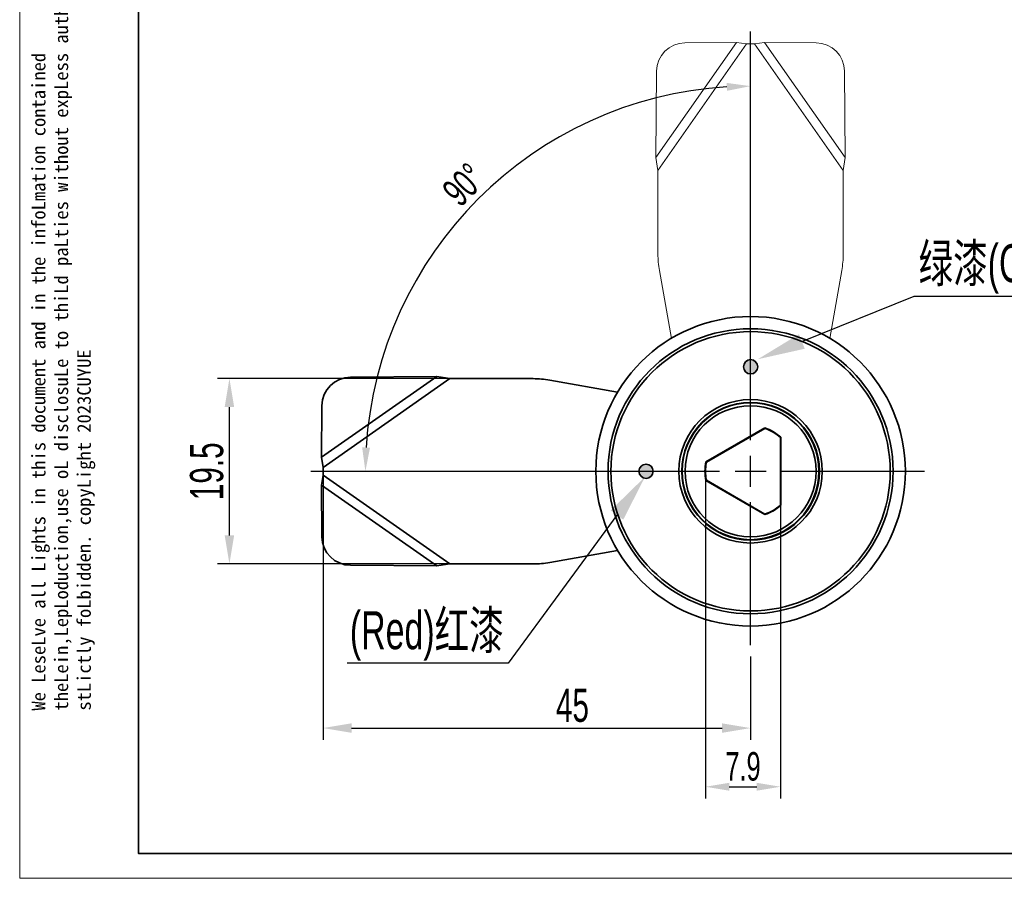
# Model space of a CAD drawing. Header units: millimetres. Extents: x 3062 to 3304, y 1447 to 1639.
# Tile 1 of 9: x 3062 to 3166, y 1447 to 1537. Entities that reach past the tile are written whole.
import ezdxf
from ezdxf import colors
from ezdxf.entities.mleader import LeaderData, LeaderLine
from ezdxf.math import Vec2, Vec3

# ---------------------------------------------------------------- set-up
doc = ezdxf.new("R2010")
doc.units = ezdxf.units.MM
doc.linetypes.add('CENTER', pattern=[10.16, 6.35, -1.27, 1.27, -1.27])
doc.linetypes.add('虚线', pattern=[2, 1, -1])
doc.layers.add('中心线层', color=1, linetype='CENTER')
for name, color, linetype, lineweight in [('尺寸线层', 3, 'Continuous', 18), ('粗实线层', 7, 'Continuous', 35), ('细实线层', 3, 'Continuous', 18), ('虚线层', 6, '虚线', 18)]:
    doc.layers.add(name, color=color, linetype=linetype, lineweight=lineweight)
doc.styles.get("Standard").update_dxf_attribs({"font": 'arial.ttf'})
doc.styles.add('标准', font='txt', dxfattribs={"width": 0.667})
doc.dimstyles.new('对齐', dxfattribs={"dimtxt": 3, "dimasz": 2.5, "dimexe": 1.25, "dimexo": 0.2, "dimtad": 1, "dimdsep": 46, "dimtxsty": '标准', "dimcen": 2.5, "dimclrd": 3, "dimclre": 3, "dimclrt": 3, "dimadec": 0, "dimazin": 0, "dimtfac": 1, "dimtmove": 0, "dimatfit": 3, "dimfxl": 1, "dimarcsym": 0})

# ---------------------------------------------------------------- blocks, each defined once
blk = doc.blocks.new('*U13')
at = {"layer": '中心线层', "color": 0, "linetype": 'ByBlock', "ltscale": 10, "transparency": 16777216}
for p, q in [((0, 3.2578), (0, 46.289)), ((-46.289, 0), (-3.2578, 0)), ((3.2578, 0), (18.289, 0)), ((0, -18.289), (0, -3.2578))]:
    blk.add_line(p, q, dxfattribs=at)
at = {"layer": '中心线层', "color": 0, "linetype": 'Continuous', "ltscale": 10, "transparency": 16777216}
for p, q in [((0, -1.6289), (0, 1.6289)), ((-1.6289, 0), (1.6289, 0))]:
    blk.add_line(p, q, dxfattribs=at)
blk = doc.blocks.new('*D16')
at = {"layer": 'Defpoints', "color": 0, "linetype": 'ByBlock', "transparency": 16777216}
for p in [(3093.9, 1490.28), (3138.9, 1470.58), (3138.9, 1462.84)]:
    blk.add_point(p, dxfattribs=at)
at = {"layer": '尺寸线层', "color": 3, "linetype": 'Continuous', "lineweight": -2, "transparency": 16777216}
for p, q in [((3093.9, 1490.08), (3093.9, 1461.59)), ((3138.9, 1470.38), (3138.9, 1461.59)), ((3096.9, 1462.84), (3135.9, 1462.84))]:
    blk.add_line(p, q, dxfattribs=at)
at = {"layer": '尺寸线层', "color": 3, "linetype": 'ByBlock', "transparency": 16777216}
for points in [[(3096.9, 1463.34), (3096.9, 1462.34), (3093.9, 1462.84)], [(3135.9, 1463.34), (3135.9, 1462.34), (3138.9, 1462.84)]]:
    blk.add_solid(points, dxfattribs=at)
at = {"layer": '尺寸线层', "color": 3, "linetype": 'ByBlock', "transparency": 16777216, "insert": (3120.15, 1465.22), "char_height": 3.5, "attachment_point": 5, "style": '标准'}
blk.add_mtext('45', dxfattribs=at)
blk = doc.blocks.new('*D17')
at = {"layer": 'Defpoints', "color": 0, "linetype": 'ByBlock', "transparency": 16777216}
for p in [(3084.05, 1499.62), (3107.23, 1499.62), (3107.23, 1480.12)]:
    blk.add_point(p, dxfattribs=at)
at = {"layer": '尺寸线层', "color": 3, "linetype": 'Continuous', "lineweight": -2, "transparency": 16777216}
for p, q in [((3107.03, 1499.62), (3082.8, 1499.62)), ((3084.05, 1483.12), (3084.05, 1496.62)), ((3107.03, 1480.12), (3082.8, 1480.12))]:
    blk.add_line(p, q, dxfattribs=at)
at = {"layer": '尺寸线层', "color": 3, "linetype": 'ByBlock', "transparency": 16777216}
for points in [[(3083.55, 1496.62), (3084.55, 1496.62), (3084.05, 1499.62)], [(3083.55, 1483.12), (3084.55, 1483.12), (3084.05, 1480.12)]]:
    blk.add_solid(points, dxfattribs=at)
at = {"layer": '尺寸线层', "color": 3, "linetype": 'ByBlock', "transparency": 16777216, "insert": (3081.67, 1489.87), "char_height": 3.5, "attachment_point": 5, "rotation": 90, "style": '标准'}
blk.add_mtext('19.5', dxfattribs=at)
blk = doc.blocks.new('*D22')
at = {"layer": 'Defpoints', "color": 0, "linetype": 'ByBlock', "transparency": 16777216}
for p in [(3134.15, 1489.87), (3142.05, 1489.87), (3142.05, 1456.66)]:
    blk.add_point(p, dxfattribs=at)
at = {"layer": '尺寸线层', "color": 3, "linetype": 'Continuous', "lineweight": -2, "transparency": 16777216}
for p, q in [((3134.15, 1489.67), (3134.15, 1455.41)), ((3142.05, 1489.67), (3142.05, 1455.41)), ((3136.65, 1456.66), (3139.55, 1456.66))]:
    blk.add_line(p, q, dxfattribs=at)
at = {"layer": '尺寸线层', "color": 3, "linetype": 'ByBlock', "transparency": 16777216}
for points in [[(3136.65, 1457.08), (3136.65, 1456.25), (3134.15, 1456.66)], [(3139.55, 1457.08), (3139.55, 1456.25), (3142.05, 1456.66)]]:
    blk.add_solid(points, dxfattribs=at)
at = {"layer": '尺寸线层', "color": 3, "linetype": 'ByBlock', "transparency": 16777216, "insert": (3138.1, 1458.79), "char_height": 3, "attachment_point": 5, "style": '标准'}
blk.add_mtext('7.9', dxfattribs=at)
blk = doc.blocks.new('*D23')
at = {"layer": 'Defpoints', "color": 0, "linetype": 'ByBlock', "transparency": 16777216}
for p in [(3138.9, 1536.16), (3118.63, 1524.98), (3138.9, 1493.13), (3092.61, 1489.87), (3135.64, 1489.87)]:
    blk.add_point(p, dxfattribs=at)
at = {"layer": '尺寸线层', "color": 3, "linetype": 'Continuous', "lineweight": -2, "transparency": 16777216}
blk.add_arc((3138.9, 1489.87), 40.54, 93.5339, 176.4661, dxfattribs=at)
at = {"layer": '尺寸线层', "color": 3, "linetype": 'ByBlock', "transparency": 16777216}
for points in [[(3136.39, 1530.75), (3136.41, 1529.92), (3138.9, 1530.41)], [(3098.85, 1492.36), (3098.02, 1492.38), (3098.36, 1489.87)]]:
    blk.add_solid(points, dxfattribs=at)
at = {"layer": '尺寸线层', "color": 3, "linetype": 'ByBlock', "transparency": 16777216, "insert": (3108.73, 1520.04), "char_height": 3, "attachment_point": 5, "rotation": 45, "style": '标准'}
blk.add_mtext('90°', dxfattribs=at)

msp = doc.modelspace()

# ---------------------------------------------------------------- hatches: boundary and pattern name
at = {"layer": '细实线层', "linetype": 'ByBlock'}
h = msp.add_hatch(color=3, dxfattribs=at)
h.dxf.hatch_style = 1
h.paths.add_polyline_path([(3139.65, 1500.871, 0.4142136), (3138.9, 1501.621), (3138.9, 1500.121, 0.4142136)])
h.paths.add_polyline_path([(3138.9, 1501.621, 0.4142136), (3138.15, 1500.871, 0.4142136), (3138.9, 1500.121)])
h = msp.add_hatch(color=1, dxfattribs=at)
h.dxf.hatch_style = 1
h.paths.add_polyline_path([(3127.15, 1489.871), (3128.65, 1489.871, 1)])
h.paths.add_polyline_path([(3128.65, 1489.871), (3127.15, 1489.871, 1)])

# ---------------------------------------------------------------- linework, layer by layer
at = {"layer": '粗实线层', "linetype": 'ByBlock'}
for p, q in [((3105.87, 1499.832), (3093.752, 1491.347)), ((3107.235, 1499.621), (3093.9, 1490.284)), ((3105.87, 1499.832), (3096.798, 1499.767)), ((3105.87, 1499.832), (3107.235, 1499.621)), ((3116.025, 1499.621), (3107.235, 1499.621)), ((3117.761, 1499.469), (3124.906, 1498.209)), ((3093.791, 1496.776), (3093.752, 1491.347)), ((3140.398, 1494.431), (3134.201, 1490.854)), ((3140.403, 1494.377), (3134.246, 1490.822)), ((3140.403, 1494.377), (3140.34, 1494.398)), ((3142.05, 1486.316), (3142.05, 1493.427)), ((3142.1, 1493.382), (3142.05, 1493.427)), ((3142.1, 1486.294), (3142.1, 1493.449)), ((3093.9, 1490.284), (3093.752, 1491.347)), ((3093.9, 1490.284), (3093.9, 1489.459)), ((3134.259, 1490.887), (3134.246, 1490.822)), ((3093.752, 1488.396), (3093.9, 1489.459)), ((3093.9, 1489.459), (3107.235, 1480.121)), ((3093.752, 1488.396), (3105.87, 1479.911)), ((3093.752, 1488.396), (3093.791, 1482.967)), ((3134.201, 1488.889), (3140.398, 1485.311)), ((3134.246, 1488.921), (3140.403, 1485.366)), ((3134.246, 1488.921), (3134.259, 1488.855)), ((3142.05, 1486.316), (3142.1, 1486.361)), ((3140.34, 1485.345), (3140.403, 1485.366)), ((3124.906, 1481.533), (3117.761, 1480.273)), ((3096.798, 1479.976), (3105.87, 1479.911)), ((3107.235, 1480.121), (3105.87, 1479.911)), ((3107.235, 1480.121), (3116.025, 1480.121))]:
    msp.add_line(p, q, dxfattribs=at)
at = {"layer": '粗实线层'}
msp.add_lwpolyline([(3074.487, 1590.889), (3266.896, 1590.889), (3266.896, 1449.629), (3074.487, 1449.629)], close=True, dxfattribs=at)
at = {"layer": '粗实线层', "linetype": 'ByBlock'}
for centre, radius in [((3138.9, 1489.871), 16.289), ((3138.9, 1489.871), 15), ((3138.9, 1489.871), 14.7), ((3138.9, 1500.871), 0.75), ((3138.9, 1489.871), 7.55), ((3138.9, 1489.871), 7.25), ((3138.9, 1489.871), 7.2), ((3138.9, 1489.871), 6.9), ((3127.9, 1489.871), 0.75)]:
    msp.add_circle(centre, radius, dxfattribs=at)
for centre, radius, start, end in [((3096.818, 1496.739), 3.027, 90.3898, 179.31236), ((3116.025, 1489.621), 10, 80, 90), ((3138.9, 1489.871), 4.8, 48.18969, 71.81031), ((3138.9, 1489.871), 4.75, 48.45884, 71.54116), ((3138.9, 1489.871), 4.8, 168.18969, 191.81031), ((3138.9, 1489.871), 4.75, 168.45884, 191.54116), ((3138.9, 1489.871), 4.8, 288.18969, 311.81031), ((3138.9, 1489.871), 4.75, 288.45884, 311.54116), ((3096.818, 1483.003), 3.027, 180.68764, 269.6102), ((3116.025, 1490.121), 10, 270, 280)]:
    msp.add_arc(centre, radius, start, end, dxfattribs=at)
at = {"layer": '细实线层'}
msp.add_lwpolyline([(3061.977, 1594.398), (3270.405, 1594.398), (3270.405, 1447.025), (3061.977, 1447.025)], close=True, dxfattribs=at)
at = {"layer": '虚线层', "linetype": 'ByBlock'}
for p, q in [((3128.939, 1522.901), (3137.424, 1535.019)), ((3129.15, 1521.536), (3138.487, 1534.871)), ((3131.995, 1534.979), (3137.424, 1535.019)), ((3138.487, 1534.871), (3137.424, 1535.019)), ((3138.487, 1534.871), (3139.312, 1534.871)), ((3140.375, 1535.019), (3139.312, 1534.871)), ((3139.312, 1534.871), (3148.65, 1521.536)), ((3140.375, 1535.019), (3148.86, 1522.901)), ((3140.375, 1535.019), (3145.804, 1534.979)), ((3128.939, 1522.901), (3129.004, 1531.973)), ((3148.795, 1531.973), (3148.86, 1522.901)), ((3128.939, 1522.901), (3129.15, 1521.536)), ((3148.65, 1521.536), (3148.86, 1522.901)), ((3129.15, 1512.746), (3129.15, 1521.536)), ((3148.65, 1521.536), (3148.65, 1512.746)), ((3129.301, 1511.01), (3130.561, 1503.864)), ((3147.238, 1503.864), (3148.498, 1511.01))]:
    msp.add_line(p, q, dxfattribs=at)
for centre, radius, start, end in [((3132.031, 1531.952), 3.027, 90.68764, 179.6102), ((3145.768, 1531.952), 3.027, 0.3898, 89.31236), ((3139.15, 1512.746), 10, 180, 190), ((3138.65, 1512.746), 10, 350, 0)]:
    msp.add_arc(centre, radius, start, end, dxfattribs=at)

# ---------------------------------------------------------------- block references
at = {"layer": '中心线层', "linetype": 'ByBlock', "ltscale": 10}
msp.add_blockref('*U13', (3138.9, 1489.871), dxfattribs=at)

# ---------------------------------------------------------------- texts
at = {"layer": '粗实线层', "color": 3, "insert": (3063.251, 1464.676), "char_height": 1.433447, "width": 84.21506, "attachment_point": 1, "rotation": 90}
msp.add_mtext('{\\fSimHei|b0|i0|c134|p49;We LeseLve all Lights in this document and in the infoLmation contained theLein,LepLoduction,use oL disclosuLe to thiLd paLties without expLess authoLity is stLictly foLbidden. copyLight 2023CUYUE}', dxfattribs=at)

# ---------------------------------------------------------------- dimensions: what is measured, and where the dimension line sits
at = {"layer": '尺寸线层', "linetype": 'ByBlock'}
dim = msp.add_angular_dim_2l(base=(3118.63, 1524.98), line1=((3138.9, 1493.129), (3138.9, 1536.16)), line2=((3092.611, 1489.871), (3135.642, 1489.871)), dimstyle='对齐', override={"dimarcsym": 1}, dxfattribs=at)
dim.commit()
dim.dimension.update_dxf_attribs({"geometry": '*D23', "text_midpoint": (3108.731, 1520.04)})
dim = msp.add_linear_dim(base=(3084.049, 1499.621), p1=(3107.235, 1480.121), p2=(3107.235, 1499.621), angle=90, dimstyle='对齐', override={"dimtxt": 3.5, "dimasz": 3, "dimarcsym": 1}, dxfattribs=at)
dim.commit()
dim.dimension.update_dxf_attribs({"geometry": '*D17', "text_midpoint": (3081.674, 1489.871)})
dim = msp.add_linear_dim(base=(3138.9, 1462.844), p1=(3093.9, 1490.284), p2=(3138.9, 1470.581), dimstyle='对齐', override={"dimtxt": 3.5, "dimasz": 3, "dimarcsym": 1}, dxfattribs=at)
dim.commit()
dim.dimension.update_dxf_attribs({"geometry": '*D16', "text_midpoint": (3120.15, 1462.844), "dimtype": 160})
dim = msp.add_linear_dim(base=(3142.05, 1456.664), p1=(3134.15, 1489.871), p2=(3142.05, 1489.871), dimstyle='对齐', override={"dimarcsym": 1}, dxfattribs=at)
dim.commit()
dim.dimension.update_dxf_attribs({"geometry": '*D22', "text_midpoint": (3138.1, 1458.789)})

# ---------------------------------------------------------------- leaders
at = {"layer": '细实线层', "linetype": 'ByBlock'}
ml = msp.add_multileader_mtext('Standard', dxfattribs=at)
ml.set_content('绿漆(Green)', color=3, style='标准')
ml.set_leader_properties(color=3)
ml.build(insert=Vec2(0, 0))
ml.multileader.update_dxf_attribs({"text_left_attachment_type": 5, "text_right_attachment_type": 5, "dogleg_length": 0.36, "arrow_head_size": 5})
ctx = ml.context
ctx.base_point, ctx.arrow_head_size, ctx.landing_gap_size, ctx.plane_origin = Vec3(3156.491, 1508.302), 5, 0.09, Vec3(3139.66, 1501.665)
ctx.left_attachment, ctx.right_attachment = 5, 5
notes = []
notes.append((ctx, [(0, (1, 1, 0), (3156.131, 1508.302), (1, 0), 0.36, [(0, [(3139.66, 1501.665)], 0, [])])]))
ctx.mtext.insert, ctx.mtext.flow_direction = Vec3(3156.581, 1513.772), 5
ml = msp.add_multileader_mtext('Standard', dxfattribs=at)
ml.set_content('(Red)红漆', color=3, style='标准')
ml.set_leader_properties(color=3)
ml.build(insert=Vec2(0, 0))
ml.multileader.update_dxf_attribs({"text_left_attachment_type": 5, "text_right_attachment_type": 5, "dogleg_length": 0.36, "arrow_head_size": 5})
ctx = ml.context
ctx.base_point, ctx.arrow_head_size, ctx.landing_gap_size, ctx.plane_origin = Vec3(3096.648, 1469.671), 5, 0.09, Vec3(3127.795, 1489.29)
ctx.left_attachment, ctx.right_attachment, ctx.text_align_type = 5, 5, 2
notes.append((ctx, [(0, (1, 1, 0), (3113.375, 1469.671), (-1, 0), 0.36, [(0, [(3127.795, 1489.29)], 0, [])])]))
ctx.mtext.insert, ctx.mtext.alignment, ctx.mtext.flow_direction = Vec3(3112.925, 1475.141), 3, 5
for ctx, leaders in notes:
    for number, flags, end, landing, length, lines in leaders:
        leader = LeaderData()
        leader.index, (leader.has_last_leader_line, leader.has_dogleg_vector, leader.attachment_direction) = number, flags
        leader.last_leader_point, leader.dogleg_vector, leader.dogleg_length = Vec3(end), Vec3(landing), length
        for number, points, colour, breaks in lines:
            line = LeaderLine()
            line.index, line.vertices, line.color, line.breaks = number, Vec3.list(points), colors.encode_raw_color(colour), breaks
            leader.lines.append(line)
        ctx.leaders.append(leader)

doc.saveas('drawing.dxf')
